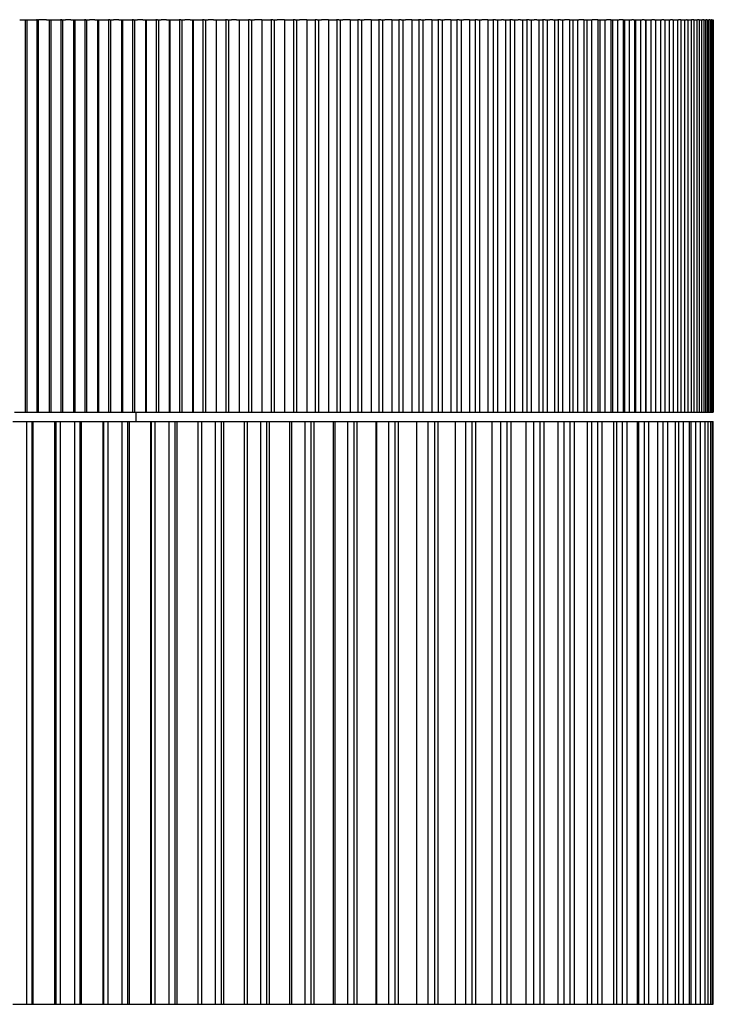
# Model space of a CAD drawing. Header units: millimetres. Extents: x 1096 to 1267, y 307 to 784.
# Tile 6 of 7: x 1234 to 1267, y 692 to 738. Entities that reach past the tile are written whole.
import ezdxf

# ---------------------------------------------------------------- set-up
doc = ezdxf.new("R2010")
doc.units = ezdxf.units.MM
doc.header["$MEASUREMENT"] = 0
doc.layers.add('Linee visibili 2D', color=7, linetype='Continuous')
doc.layers.add('Linee visibili 2D - Tangent', color=7, linetype='Continuous')

msp = doc.modelspace()

# ---------------------------------------------------------------- linework, layer by layer
at = {"layer": 'Linee visibili 2D'}
for points in [[(1234.026, 737.722), (1234.151, 737.722), (1234.276, 737.722)], [(1234.276, 737.722), (1234.315, 737.722), (1234.354, 737.722)], [(1234.276, 737.722), (1234.276, 728.534), (1234.276, 719.346)], [(1234.354, 737.722), (1234.586, 737.722), (1234.819, 737.722)], [(1234.868, 737.722), (1234.844, 737.722), (1234.819, 737.722)], [(1234.868, 737.722), (1234.889, 737.722), (1234.911, 737.722)], [(1234.911, 719.346), (1234.911, 728.534), (1234.911, 737.722)], [(1235.285, 737.722), (1235.098, 737.722), (1234.911, 737.722)], [(1235.285, 737.722), (1235.348, 737.722), (1235.41, 737.722)], [(1235.41, 737.722), (1235.445, 737.722), (1235.48, 737.722)], [(1235.41, 737.722), (1235.41, 728.534), (1235.41, 719.346)], [(1235.48, 737.722), (1235.712, 737.722), (1235.944, 737.722)], [(1235.997, 737.722), (1235.971, 737.722), (1235.944, 737.722)], [(1235.997, 737.722), (1236.021, 737.722), (1236.044, 737.722)], [(1236.044, 719.346), (1236.044, 728.534), (1236.044, 737.722)], [(1236.044, 737.722), (1236.106, 737.722), (1236.168, 737.722)], [(1236.418, 737.722), (1236.293, 737.722), (1236.168, 737.722)], [(1236.418, 737.722), (1236.48, 737.722), (1236.543, 737.722)], [(1236.543, 737.722), (1236.573, 737.722), (1236.604, 737.722)], [(1236.543, 737.722), (1236.543, 728.534), (1236.543, 719.346)], [(1236.604, 737.722), (1236.835, 737.722), (1237.066, 737.722)], [(1237.124, 737.722), (1237.095, 737.722), (1237.066, 737.722)], [(1237.124, 737.722), (1237.149, 737.722), (1237.175, 737.722)], [(1237.175, 719.346), (1237.175, 728.534), (1237.175, 737.722)], [(1237.175, 737.722), (1237.237, 737.722), (1237.299, 737.722)], [(1237.548, 737.722), (1237.423, 737.722), (1237.299, 737.722)], [(1237.548, 737.722), (1237.61, 737.722), (1237.672, 737.722)], [(1237.672, 737.722), (1237.698, 737.722), (1237.725, 737.722)], [(1237.672, 737.722), (1237.672, 728.534), (1237.672, 719.346)], [(1237.725, 737.722), (1237.955, 737.722), (1238.185, 737.722)], [(1238.247, 737.722), (1238.216, 737.722), (1238.185, 737.722)], [(1238.247, 737.722), (1238.275, 737.722), (1238.302, 737.722)], [(1238.302, 719.346), (1238.302, 728.534), (1238.302, 737.722)], [(1238.302, 737.722), (1238.364, 737.722), (1238.425, 737.722)], [(1238.673, 737.722), (1238.549, 737.722), (1238.425, 737.722)], [(1238.673, 737.722), (1238.735, 737.722), (1238.797, 737.722)], [(1238.797, 737.722), (1238.819, 737.722), (1238.841, 737.722)], [(1238.797, 737.722), (1238.797, 728.534), (1238.797, 719.346)], [(1238.841, 737.722), (1239.07, 737.722), (1239.299, 737.722)], [(1239.365, 737.722), (1239.332, 737.722), (1239.299, 737.722)], [(1239.365, 737.722), (1239.394, 737.722), (1239.424, 737.722)], [(1239.424, 719.346), (1239.424, 728.534), (1239.424, 737.722)], [(1239.424, 737.722), (1239.485, 737.722), (1239.546, 737.722)], [(1239.793, 737.722), (1239.67, 737.722), (1239.546, 737.722)], [(1239.793, 737.722), (1239.854, 737.722), (1239.916, 737.722)], [(1239.916, 737.722), (1239.934, 737.722), (1239.952, 737.722)], [(1239.916, 737.722), (1239.916, 728.534), (1239.916, 719.346)], [(1239.952, 737.722), (1240.179, 737.722), (1240.406, 737.722)], [(1240.477, 737.722), (1240.441, 737.722), (1240.406, 737.722)], [(1240.477, 737.722), (1240.508, 737.722), (1240.539, 737.722)], [(1240.539, 719.346), (1240.539, 728.534), (1240.539, 737.722)], [(1240.539, 737.722), (1240.6, 737.722), (1240.661, 737.722)], [(1240.905, 737.722), (1240.783, 737.722), (1240.661, 737.722)], [(1240.905, 737.722), (1240.967, 737.722), (1241.028, 737.722)], [(1241.028, 737.722), (1241.041, 737.722), (1241.055, 737.722)], [(1241.028, 737.722), (1241.028, 728.534), (1241.028, 719.346)], [(1241.055, 737.722), (1241.28, 737.722), (1241.506, 737.722)], [(1241.58, 737.722), (1241.543, 737.722), (1241.506, 737.722)], [(1241.58, 737.722), (1241.613, 737.722), (1241.646, 737.722)], [(1241.646, 719.346), (1241.646, 728.534), (1241.646, 737.722)], [(1241.646, 737.722), (1241.707, 737.722), (1241.767, 737.722)], [(1242.01, 737.722), (1241.888, 737.722), (1241.767, 737.722)], [(1242.01, 737.722), (1242.07, 737.722), (1242.131, 737.722)], [(1242.131, 737.722), (1242.141, 737.722), (1242.15, 737.722)], [(1242.131, 737.722), (1242.131, 728.534), (1242.131, 719.346)], [(1242.15, 737.722), (1242.373, 737.722), (1242.596, 737.722)], [(1242.675, 737.722), (1242.635, 737.722), (1242.596, 737.722)], [(1242.675, 737.722), (1242.709, 737.722), (1242.744, 737.722)], [(1242.744, 719.346), (1242.744, 728.534), (1242.744, 737.722)], [(1242.744, 737.722), (1242.804, 737.722), (1242.864, 737.722)], [(1243.104, 737.722), (1242.984, 737.722), (1242.864, 737.722)], [(1243.104, 737.722), (1243.164, 737.722), (1243.225, 737.722)], [(1243.225, 737.722), (1243.23, 737.722), (1243.235, 737.722)], [(1243.225, 737.722), (1243.225, 728.534), (1243.225, 719.346)], [(1243.235, 737.722), (1243.455, 737.722), (1243.676, 737.722)], [(1243.759, 737.722), (1243.717, 737.722), (1243.676, 737.722)], [(1243.759, 737.722), (1243.795, 737.722), (1243.831, 737.722)], [(1243.831, 719.346), (1243.831, 728.534), (1243.831, 737.722)], [(1243.831, 737.722), (1243.891, 737.722), (1243.95, 737.722)], [(1244.188, 737.722), (1244.069, 737.722), (1243.95, 737.722)], [(1244.188, 737.722), (1244.247, 737.722), (1244.307, 737.722)], [(1244.307, 737.722), (1244.308, 737.722), (1244.308, 737.722)], [(1244.307, 737.722), (1244.307, 728.534), (1244.307, 719.346)], [(1244.308, 737.722), (1244.526, 737.722), (1244.744, 737.722)], [(1244.308, 737.722), (1244.308, 728.534), (1244.308, 719.346)], [(1244.831, 737.722), (1244.787, 737.722), (1244.744, 737.722)], [(1244.831, 737.722), (1244.869, 737.722), (1244.907, 737.722)], [(1244.907, 719.346), (1244.907, 728.534), (1244.907, 737.722)], [(1244.907, 737.722), (1244.965, 737.722), (1245.024, 737.722)], [(1245.377, 737.722), (1245.2, 737.722), (1245.024, 737.722)], [(1245.377, 737.722), (1245.588, 737.722), (1245.799, 737.722)], [(1245.377, 737.722), (1245.377, 728.534), (1245.377, 719.346)], [(1245.889, 737.722), (1245.844, 737.722), (1245.799, 737.722)], [(1245.889, 737.722), (1245.929, 737.722), (1245.969, 737.722)], [(1245.969, 719.346), (1245.969, 728.534), (1245.969, 737.722)], [(1245.969, 737.722), (1246.027, 737.722), (1246.085, 737.722)], [(1246.433, 737.722), (1246.259, 737.722), (1246.085, 737.722)], [(1246.433, 737.722), (1246.636, 737.722), (1246.84, 737.722)], [(1246.433, 737.722), (1246.433, 728.534), (1246.433, 719.346)], [(1246.934, 737.722), (1246.887, 737.722), (1246.84, 737.722)], [(1246.934, 737.722), (1246.975, 737.722), (1247.017, 737.722)], [(1247.017, 719.346), (1247.017, 728.534), (1247.017, 737.722)], [(1247.017, 737.722), (1247.074, 737.722), (1247.131, 737.722)], [(1247.473, 737.722), (1247.302, 737.722), (1247.131, 737.722)], [(1247.473, 737.722), (1247.669, 737.722), (1247.865, 737.722)], [(1247.473, 737.722), (1247.473, 728.534), (1247.473, 719.346)], [(1247.963, 737.722), (1247.914, 737.722), (1247.865, 737.722)], [(1247.963, 737.722), (1248.005, 737.722), (1248.048, 737.722)], [(1248.048, 719.346), (1248.048, 728.534), (1248.048, 737.722)], [(1248.048, 737.722), (1248.104, 737.722), (1248.161, 737.722)], [(1248.498, 737.722), (1248.329, 737.722), (1248.161, 737.722)], [(1248.498, 737.722), (1248.686, 737.722), (1248.874, 737.722)], [(1248.498, 737.722), (1248.498, 728.534), (1248.498, 719.346)], [(1248.974, 737.722), (1248.924, 737.722), (1248.874, 737.722)], [(1248.974, 737.722), (1249.019, 737.722), (1249.063, 737.722)], [(1249.063, 719.346), (1249.063, 728.534), (1249.063, 737.722)], [(1249.063, 737.722), (1249.118, 737.722), (1249.173, 737.722)], [(1249.504, 737.722), (1249.339, 737.722), (1249.173, 737.722)], [(1249.504, 737.722), (1249.684, 737.722), (1249.864, 737.722)], [(1249.504, 737.722), (1249.504, 728.534), (1249.504, 719.346)], [(1249.968, 737.722), (1249.916, 737.722), (1249.864, 737.722)], [(1249.968, 737.722), (1250.014, 737.722), (1250.059, 737.722)], [(1250.059, 719.346), (1250.059, 728.534), (1250.059, 737.722)], [(1250.059, 737.722), (1250.113, 737.722), (1250.168, 737.722)], [(1250.492, 737.722), (1250.33, 737.722), (1250.168, 737.722)], [(1250.492, 737.722), (1250.664, 737.722), (1250.835, 737.722)], [(1250.492, 737.722), (1250.492, 728.534), (1250.492, 719.346)], [(1250.942, 737.722), (1250.888, 737.722), (1250.835, 737.722)], [(1250.942, 737.722), (1250.989, 737.722), (1251.036, 737.722)], [(1251.036, 719.346), (1251.036, 728.534), (1251.036, 737.722)], [(1251.036, 737.722), (1251.089, 737.722), (1251.142, 737.722)], [(1251.46, 737.722), (1251.301, 737.722), (1251.142, 737.722)], [(1251.46, 737.722), (1251.623, 737.722), (1251.785, 737.722)], [(1251.46, 737.722), (1251.46, 728.534), (1251.46, 719.346)], [(1251.895, 737.722), (1251.84, 737.722), (1251.785, 737.722)], [(1251.895, 737.722), (1251.944, 737.722), (1251.992, 737.722)], [(1251.992, 719.346), (1251.992, 728.534), (1251.992, 737.722)], [(1251.992, 737.722), (1252.044, 737.722), (1252.096, 737.722)], [(1252.407, 737.722), (1252.251, 737.722), (1252.096, 737.722)], [(1252.407, 737.722), (1252.561, 737.722), (1252.714, 737.722)], [(1252.407, 737.722), (1252.407, 728.534), (1252.407, 719.346)], [(1252.827, 737.722), (1252.771, 737.722), (1252.714, 737.722)], [(1252.827, 737.722), (1252.877, 737.722), (1252.927, 737.722)], [(1252.927, 719.346), (1252.927, 728.534), (1252.927, 737.722)], [(1252.927, 737.722), (1252.977, 737.722), (1253.028, 737.722)], [(1253.331, 737.722), (1253.179, 737.722), (1253.028, 737.722)], [(1253.331, 737.722), (1253.476, 737.722), (1253.62, 737.722)], [(1253.331, 737.722), (1253.331, 728.534), (1253.331, 719.346)], [(1253.736, 737.722), (1253.678, 737.722), (1253.62, 737.722)], [(1253.736, 737.722), (1253.787, 737.722), (1253.838, 737.722)], [(1253.838, 719.346), (1253.838, 728.534), (1253.838, 737.722)], [(1253.838, 737.722), (1253.887, 737.722), (1253.936, 737.722)], [(1254.232, 737.722), (1254.084, 737.722), (1253.936, 737.722)], [(1254.232, 737.722), (1254.367, 737.722), (1254.502, 737.722)], [(1254.232, 737.722), (1254.232, 728.534), (1254.232, 719.346)], [(1254.62, 737.722), (1254.561, 737.722), (1254.502, 737.722)], [(1254.62, 737.722), (1254.673, 737.722), (1254.725, 737.722)], [(1254.725, 719.346), (1254.725, 728.534), (1254.725, 737.722)], [(1254.725, 737.722), (1254.773, 737.722), (1254.821, 737.722)], [(1255.108, 737.722), (1254.964, 737.722), (1254.821, 737.722)], [(1255.108, 737.722), (1255.234, 737.722), (1255.36, 737.722)], [(1255.108, 737.722), (1255.108, 728.534), (1255.108, 719.346)], [(1255.48, 737.722), (1255.42, 737.722), (1255.36, 737.722)], [(1255.48, 737.722), (1255.533, 737.722), (1255.587, 737.722)], [(1255.587, 719.346), (1255.587, 728.534), (1255.587, 737.722)], [(1255.587, 737.722), (1255.633, 737.722), (1255.68, 737.722)], [(1255.958, 737.722), (1255.819, 737.722), (1255.68, 737.722)], [(1255.958, 737.722), (1256.075, 737.722), (1256.191, 737.722)], [(1255.958, 737.722), (1255.958, 728.534), (1255.958, 719.346)], [(1256.314, 737.722), (1256.252, 737.722), (1256.191, 737.722)], [(1256.314, 737.722), (1256.368, 737.722), (1256.422, 737.722)], [(1256.422, 719.346), (1256.422, 728.534), (1256.422, 737.722)], [(1256.422, 737.722), (1256.511, 737.722), (1256.599, 737.722)], [(1256.692, 737.722), (1256.646, 737.722), (1256.599, 737.722)], [(1256.692, 737.722), (1256.737, 737.722), (1256.782, 737.722)], [(1256.782, 737.722), (1256.889, 737.722), (1256.995, 737.722)], [(1256.782, 737.722), (1256.782, 728.534), (1256.782, 719.346)], [(1257.12, 737.722), (1257.058, 737.722), (1256.995, 737.722)], [(1257.12, 737.722), (1257.175, 737.722), (1257.231, 737.722)], [(1257.231, 719.346), (1257.231, 728.534), (1257.231, 737.722)], [(1257.231, 737.722), (1257.306, 737.722), (1257.382, 737.722)], [(1257.491, 737.722), (1257.436, 737.722), (1257.382, 737.722)], [(1257.491, 737.722), (1257.535, 737.722), (1257.578, 737.722)], [(1257.578, 737.722), (1257.675, 737.722), (1257.771, 737.722)], [(1257.578, 737.722), (1257.578, 728.534), (1257.578, 719.346)], [(1257.898, 737.722), (1257.835, 737.722), (1257.771, 737.722)], [(1257.898, 737.722), (1257.954, 737.722), (1258.011, 737.722)], [(1258.011, 719.346), (1258.011, 728.534), (1258.011, 737.722)], [(1258.011, 737.722), (1258.073, 737.722), (1258.136, 737.722)], [(1258.262, 737.722), (1258.199, 737.722), (1258.136, 737.722)], [(1258.262, 737.722), (1258.303, 737.722), (1258.345, 737.722)], [(1258.345, 737.722), (1258.432, 737.722), (1258.519, 737.722)], [(1258.345, 737.722), (1258.345, 728.534), (1258.345, 719.346)], [(1258.647, 737.722), (1258.583, 737.722), (1258.519, 737.722)], [(1258.647, 737.722), (1258.704, 737.722), (1258.761, 737.722)], [(1258.761, 719.346), (1258.761, 728.534), (1258.761, 737.722)], [(1258.761, 737.722), (1258.811, 737.722), (1258.861, 737.722)], [(1259.003, 737.722), (1258.932, 737.722), (1258.861, 737.722)], [(1259.003, 737.722), (1259.043, 737.722), (1259.083, 737.722)], [(1259.083, 737.722), (1259.159, 737.722), (1259.236, 737.722)], [(1259.083, 737.722), (1259.083, 728.534), (1259.083, 719.346)], [(1259.367, 737.722), (1259.301, 737.722), (1259.236, 737.722)], [(1259.367, 737.722), (1259.424, 737.722), (1259.482, 737.722)], [(1259.482, 719.346), (1259.482, 728.534), (1259.482, 737.722)], [(1259.482, 737.722), (1259.519, 737.722), (1259.556, 737.722)], [(1259.79, 737.722), (1259.673, 737.722), (1259.556, 737.722)], [(1259.79, 737.722), (1259.864, 737.722), (1259.938, 737.722)], [(1259.79, 737.722), (1259.79, 728.534), (1259.79, 719.346)], [(1259.938, 737.722), (1260.055, 737.722), (1260.172, 737.722)], [(1260.172, 719.346), (1260.172, 728.534), (1260.172, 737.722)], [(1260.172, 737.722), (1260.195, 737.722), (1260.219, 737.722)], [(1260.466, 737.722), (1260.342, 737.722), (1260.219, 737.722)], [(1260.466, 737.722), (1260.529, 737.722), (1260.593, 737.722)], [(1260.466, 737.722), (1260.466, 728.534), (1260.466, 719.346)], [(1260.593, 737.722), (1260.711, 737.722), (1260.829, 737.722)], [(1260.829, 719.346), (1260.829, 728.534), (1260.829, 737.722)], [(1260.829, 737.722), (1260.84, 737.722), (1260.851, 737.722)], [(1261.109, 737.722), (1260.98, 737.722), (1260.851, 737.722)], [(1261.109, 737.722), (1261.163, 737.722), (1261.216, 737.722)], [(1261.109, 737.722), (1261.109, 728.534), (1261.109, 719.346)], [(1261.216, 737.722), (1261.335, 737.722), (1261.455, 737.722)], [(1261.455, 719.346), (1261.455, 728.534), (1261.455, 737.722)], [(1261.455, 737.722), (1261.488, 737.722), (1261.521, 737.722)], [(1261.72, 737.722), (1261.62, 737.722), (1261.521, 737.722)], [(1261.72, 737.722), (1261.763, 737.722), (1261.806, 737.722)], [(1261.72, 737.722), (1261.72, 728.534), (1261.72, 719.346)], [(1261.806, 737.722), (1261.926, 737.722), (1262.046, 737.722)], [(1262.046, 719.346), (1262.046, 728.534), (1262.046, 737.722)], [(1262.046, 737.722), (1262.078, 737.722), (1262.109, 737.722)], [(1262.296, 737.722), (1262.203, 737.722), (1262.109, 737.722)], [(1262.296, 737.722), (1262.329, 737.722), (1262.362, 737.722)], [(1262.296, 737.722), (1262.296, 728.534), (1262.296, 719.346)], [(1262.362, 737.722), (1262.483, 737.722), (1262.604, 737.722)], [(1262.604, 719.346), (1262.604, 728.534), (1262.604, 737.722)], [(1262.604, 737.722), (1262.656, 737.722), (1262.708, 737.722)], [(1262.78, 737.722), (1262.744, 737.722), (1262.708, 737.722)], [(1262.78, 737.722), (1262.809, 737.722), (1262.839, 737.722)], [(1262.839, 737.722), (1262.861, 737.722), (1262.884, 737.722)], [(1262.839, 737.722), (1262.839, 728.534), (1262.839, 719.346)], [(1262.884, 737.722), (1263.005, 737.722), (1263.127, 737.722)], [(1263.127, 719.346), (1263.127, 728.534), (1263.127, 737.722)], [(1263.127, 737.722), (1263.16, 737.722), (1263.193, 737.722)], [(1263.291, 737.722), (1263.242, 737.722), (1263.193, 737.722)], [(1263.291, 737.722), (1263.319, 737.722), (1263.346, 737.722)], [(1263.346, 737.722), (1263.358, 737.722), (1263.37, 737.722)], [(1263.346, 737.722), (1263.346, 728.534), (1263.346, 719.346)], [(1263.37, 737.722), (1263.492, 737.722), (1263.614, 737.722)], [(1263.614, 719.346), (1263.614, 728.534), (1263.614, 737.722)], [(1263.614, 737.722), (1263.629, 737.722), (1263.643, 737.722)], [(1263.767, 737.722), (1263.705, 737.722), (1263.643, 737.722)], [(1263.767, 737.722), (1263.792, 737.722), (1263.817, 737.722)], [(1263.817, 737.722), (1263.819, 737.722), (1263.82, 737.722)], [(1263.817, 737.722), (1263.817, 728.534), (1263.817, 719.346)], [(1263.82, 737.722), (1263.943, 737.722), (1264.065, 737.722)], [(1264.065, 719.346), (1264.065, 728.534), (1264.065, 737.722)], [(1264.065, 737.722), (1264.089, 737.722), (1264.112, 737.722)], [(1264.206, 737.722), (1264.159, 737.722), (1264.112, 737.722)], [(1264.206, 737.722), (1264.229, 737.722), (1264.253, 737.722)], [(1264.253, 737.722), (1264.366, 737.722), (1264.48, 737.722)], [(1264.253, 737.722), (1264.253, 728.534), (1264.253, 719.346)], [(1264.48, 719.346), (1264.48, 728.534), (1264.48, 737.722)], [(1264.48, 737.722), (1264.502, 737.722), (1264.523, 737.722)], [(1264.609, 737.722), (1264.566, 737.722), (1264.523, 737.722)], [(1264.609, 737.722), (1264.63, 737.722), (1264.651, 737.722)], [(1264.651, 737.722), (1264.754, 737.722), (1264.858, 737.722)], [(1264.651, 737.722), (1264.651, 728.534), (1264.651, 719.346)], [(1264.858, 719.346), (1264.858, 728.534), (1264.858, 737.722)], [(1264.858, 737.722), (1264.877, 737.722), (1264.897, 737.722)], [(1265.012, 737.722), (1264.954, 737.722), (1264.897, 737.722)], [(1265.012, 737.722), (1265.105, 737.722), (1265.198, 737.722)], [(1265.012, 737.722), (1265.012, 728.534), (1265.012, 719.346)], [(1265.198, 719.346), (1265.198, 728.534), (1265.198, 737.722)], [(1265.198, 737.722), (1265.23, 737.722), (1265.263, 737.722)], [(1265.301, 737.722), (1265.282, 737.722), (1265.263, 737.722)], [(1265.301, 737.722), (1265.318, 737.722), (1265.335, 737.722)], [(1265.335, 737.722), (1265.417, 737.722), (1265.5, 737.722)], [(1265.335, 737.722), (1265.335, 728.534), (1265.335, 719.346)], [(1265.5, 719.346), (1265.5, 728.534), (1265.5, 737.722)], [(1265.5, 737.722), (1265.501, 737.722), (1265.502, 737.722)], [(1265.621, 737.722), (1265.561, 737.722), (1265.502, 737.722)], [(1265.621, 737.722), (1265.692, 737.722), (1265.763, 737.722)], [(1265.621, 737.722), (1265.621, 728.534), (1265.621, 719.346)], [(1265.763, 719.346), (1265.763, 728.534), (1265.763, 737.722)], [(1265.763, 737.722), (1265.776, 737.722), (1265.79, 737.722)], [(1265.867, 737.722), (1265.828, 737.722), (1265.79, 737.722)], [(1265.867, 737.722), (1265.928, 737.722), (1265.988, 737.722)], [(1265.867, 737.722), (1265.867, 728.534), (1265.867, 719.346)], [(1265.988, 719.346), (1265.988, 728.534), (1265.988, 737.722)], [(1265.988, 737.722), (1266.004, 737.722), (1266.019, 737.722)], [(1266.075, 737.722), (1266.047, 737.722), (1266.019, 737.722)], [(1266.075, 737.722), (1266.125, 737.722), (1266.174, 737.722)], [(1266.075, 737.722), (1266.075, 728.534), (1266.075, 719.346)], [(1266.174, 719.346), (1266.174, 728.534), (1266.174, 737.722)], [(1266.174, 737.722), (1266.183, 737.722), (1266.192, 737.722)], [(1266.227, 737.722), (1266.21, 737.722), (1266.192, 737.722)], [(1266.227, 737.722), (1266.235, 737.722), (1266.244, 737.722)], [(1266.244, 737.722), (1266.283, 737.722), (1266.321, 737.722)], [(1266.244, 737.722), (1266.244, 728.534), (1266.244, 719.346)], [(1266.321, 719.346), (1266.321, 728.534), (1266.321, 737.722)], [(1266.321, 737.722), (1266.328, 737.722), (1266.335, 737.722)], [(1266.361, 737.722), (1266.348, 737.722), (1266.335, 737.722)], [(1266.361, 737.722), (1266.367, 737.722), (1266.373, 737.722)], [(1266.373, 737.722), (1266.401, 737.722), (1266.429, 737.722)], [(1266.373, 737.722), (1266.373, 728.534), (1266.373, 719.346)], [(1266.429, 719.346), (1266.429, 728.534), (1266.429, 737.722)], [(1266.429, 737.722), (1266.433, 737.722), (1266.438, 737.722)], [(1266.455, 737.722), (1266.447, 737.722), (1266.438, 737.722)], [(1266.455, 737.722), (1266.46, 737.722), (1266.464, 737.722)], [(1266.464, 737.722), (1266.48, 737.722), (1266.497, 737.722)], [(1266.464, 737.722), (1266.464, 728.534), (1266.464, 719.346)], [(1266.497, 719.346), (1266.497, 728.534), (1266.497, 737.722)], [(1266.497, 737.722), (1266.499, 737.722), (1266.502, 737.722)], [(1266.51, 737.722), (1266.506, 737.722), (1266.502, 737.722)], [(1266.51, 737.722), (1266.512, 737.722), (1266.514, 737.722)], [(1266.514, 737.722), (1266.52, 737.722), (1266.525, 737.722)], [(1266.514, 737.722), (1266.514, 728.534), (1266.514, 719.346)], [(1266.525, 719.346), (1266.525, 728.534), (1266.525, 737.722)], [(1233.776, 719.346), (1234.026, 719.346), (1234.276, 719.346)], [(1234.276, 719.346), (1234.315, 719.346), (1234.354, 719.346)], [(1234.354, 719.346), (1234.589, 719.346), (1234.825, 719.346)], [(1234.825, 719.346), (1234.868, 719.346), (1234.911, 719.346)], [(1234.911, 719.346), (1235.161, 719.346), (1235.41, 719.346)], [(1235.41, 719.346), (1235.445, 719.346), (1235.48, 719.346)], [(1235.48, 719.346), (1235.715, 719.346), (1235.951, 719.346)], [(1235.951, 719.346), (1235.997, 719.346), (1236.044, 719.346)], [(1236.044, 719.346), (1236.293, 719.346), (1236.543, 719.346)], [(1236.543, 719.346), (1236.573, 719.346), (1236.604, 719.346)], [(1236.604, 719.346), (1236.839, 719.346), (1237.074, 719.346)], [(1237.074, 719.346), (1237.124, 719.346), (1237.175, 719.346)], [(1237.175, 719.346), (1237.423, 719.346), (1237.672, 719.346)], [(1237.672, 719.346), (1237.698, 719.346), (1237.725, 719.346)], [(1237.725, 719.346), (1237.959, 719.346), (1238.193, 719.346)], [(1238.193, 719.346), (1238.247, 719.346), (1238.302, 719.346)], [(1238.302, 719.346), (1238.549, 719.346), (1238.797, 719.346)], [(1238.797, 719.346), (1238.819, 719.346), (1238.841, 719.346)], [(1238.841, 719.346), (1239.074, 719.346), (1239.307, 719.346)], [(1239.307, 719.346), (1239.365, 719.346), (1239.424, 719.346)], [(1239.424, 719.346), (1239.67, 719.346), (1239.916, 719.346)], [(1239.478, 718.897), (1239.478, 719.122), (1239.478, 719.346)], [(1239.916, 719.346), (1239.934, 719.346), (1239.952, 719.346)], [(1239.952, 719.346), (1240.183, 719.346), (1240.415, 719.346)], [(1240.415, 719.346), (1240.477, 719.346), (1240.539, 719.346)], [(1240.539, 719.346), (1240.783, 719.346), (1241.028, 719.346)], [(1241.028, 719.346), (1241.041, 719.346), (1241.055, 719.346)], [(1241.055, 719.346), (1241.285, 719.346), (1241.515, 719.346)], [(1241.515, 719.346), (1241.58, 719.346), (1241.646, 719.346)], [(1241.646, 719.346), (1241.889, 719.346), (1242.131, 719.346)], [(1242.131, 719.346), (1242.141, 719.346), (1242.15, 719.346)], [(1242.15, 719.346), (1242.378, 719.346), (1242.605, 719.346)], [(1242.605, 719.346), (1242.675, 719.346), (1242.744, 719.346)], [(1242.744, 719.346), (1242.984, 719.346), (1243.225, 719.346)], [(1243.225, 719.346), (1243.23, 719.346), (1243.235, 719.346)], [(1243.235, 719.346), (1243.46, 719.346), (1243.686, 719.346)], [(1243.686, 719.346), (1243.759, 719.346), (1243.831, 719.346)], [(1243.831, 719.346), (1244.069, 719.346), (1244.307, 719.346)], [(1244.307, 719.346), (1244.308, 719.346), (1244.308, 719.346)], [(1244.308, 719.346), (1244.531, 719.346), (1244.754, 719.346)], [(1244.754, 719.346), (1244.831, 719.346), (1244.907, 719.346)], [(1244.907, 719.346), (1245.142, 719.346), (1245.377, 719.346)], [(1245.377, 719.346), (1245.593, 719.346), (1245.81, 719.346)], [(1245.81, 719.346), (1245.889, 719.346), (1245.969, 719.346)], [(1245.969, 719.346), (1246.201, 719.346), (1246.433, 719.346)], [(1246.433, 719.346), (1246.642, 719.346), (1246.851, 719.346)], [(1246.851, 719.346), (1246.934, 719.346), (1247.017, 719.346)], [(1247.017, 719.346), (1247.245, 719.346), (1247.473, 719.346)], [(1247.473, 719.346), (1247.675, 719.346), (1247.877, 719.346)], [(1247.877, 719.346), (1247.963, 719.346), (1248.048, 719.346)], [(1248.048, 719.346), (1248.273, 719.346), (1248.498, 719.346)], [(1248.498, 719.346), (1248.692, 719.346), (1248.885, 719.346)], [(1248.885, 719.346), (1248.974, 719.346), (1249.063, 719.346)], [(1249.063, 719.346), (1249.284, 719.346), (1249.504, 719.346)], [(1249.504, 719.346), (1249.69, 719.346), (1249.876, 719.346)], [(1249.876, 719.346), (1249.968, 719.346), (1250.059, 719.346)], [(1250.059, 719.346), (1250.276, 719.346), (1250.492, 719.346)], [(1250.492, 719.346), (1250.67, 719.346), (1250.847, 719.346)], [(1250.847, 719.346), (1250.942, 719.346), (1251.036, 719.346)], [(1251.036, 719.346), (1251.248, 719.346), (1251.46, 719.346)], [(1251.46, 719.346), (1251.629, 719.346), (1251.798, 719.346)], [(1251.798, 719.346), (1251.895, 719.346), (1251.992, 719.346)], [(1251.992, 719.346), (1252.2, 719.346), (1252.407, 719.346)], [(1252.407, 719.346), (1252.567, 719.346), (1252.727, 719.346)], [(1252.727, 719.346), (1252.827, 719.346), (1252.927, 719.346)], [(1252.927, 719.346), (1253.129, 719.346), (1253.331, 719.346)], [(1253.331, 719.346), (1253.482, 719.346), (1253.634, 719.346)], [(1253.634, 719.346), (1253.736, 719.346), (1253.838, 719.346)], [(1253.838, 719.346), (1254.035, 719.346), (1254.232, 719.346)], [(1254.232, 719.346), (1254.374, 719.346), (1254.516, 719.346)], [(1254.516, 719.346), (1254.62, 719.346), (1254.725, 719.346)], [(1254.725, 719.346), (1254.916, 719.346), (1255.108, 719.346)], [(1255.108, 719.346), (1255.241, 719.346), (1255.373, 719.346)], [(1255.373, 719.346), (1255.48, 719.346), (1255.587, 719.346)], [(1255.587, 719.346), (1255.772, 719.346), (1255.958, 719.346)], [(1255.958, 719.346), (1256.082, 719.346), (1256.205, 719.346)], [(1256.205, 719.346), (1256.314, 719.346), (1256.422, 719.346)], [(1256.422, 719.346), (1256.602, 719.346), (1256.782, 719.346)], [(1256.782, 719.346), (1256.896, 719.346), (1257.009, 719.346)], [(1257.009, 719.346), (1257.12, 719.346), (1257.231, 719.346)], [(1257.231, 719.346), (1257.404, 719.346), (1257.578, 719.346)], [(1257.578, 719.346), (1257.682, 719.346), (1257.786, 719.346)], [(1257.786, 719.346), (1257.898, 719.346), (1258.011, 719.346)], [(1258.011, 719.346), (1258.178, 719.346), (1258.345, 719.346)], [(1258.345, 719.346), (1258.439, 719.346), (1258.533, 719.346)], [(1258.533, 719.346), (1258.647, 719.346), (1258.761, 719.346)], [(1258.761, 719.346), (1258.922, 719.346), (1259.083, 719.346)], [(1259.083, 719.346), (1259.167, 719.346), (1259.251, 719.346)], [(1259.251, 719.346), (1259.367, 719.346), (1259.482, 719.346)], [(1259.482, 719.346), (1259.636, 719.346), (1259.79, 719.346)], [(1259.79, 719.346), (1259.864, 719.346), (1259.938, 719.346)], [(1259.938, 719.346), (1260.055, 719.346), (1260.172, 719.346)], [(1260.172, 719.346), (1260.319, 719.346), (1260.466, 719.346)], [(1260.466, 719.346), (1260.529, 719.346), (1260.593, 719.346)], [(1260.593, 719.346), (1260.711, 719.346), (1260.829, 719.346)], [(1260.829, 719.346), (1260.969, 719.346), (1261.109, 719.346)], [(1261.109, 719.346), (1261.163, 719.346), (1261.216, 719.346)], [(1261.216, 719.346), (1261.335, 719.346), (1261.455, 719.346)], [(1261.455, 719.346), (1261.587, 719.346), (1261.72, 719.346)], [(1261.72, 719.346), (1261.763, 719.346), (1261.806, 719.346)], [(1261.806, 719.346), (1261.926, 719.346), (1262.046, 719.346)], [(1262.046, 719.346), (1262.109, 719.346), (1262.172, 719.346)], [(1262.172, 719.346), (1262.234, 719.346), (1262.296, 719.346)], [(1262.296, 719.346), (1262.329, 719.346), (1262.362, 719.346)], [(1262.362, 719.346), (1262.483, 719.346), (1262.604, 719.346)], [(1262.604, 719.346), (1262.721, 719.346), (1262.839, 719.346)], [(1262.839, 719.346), (1262.861, 719.346), (1262.884, 719.346)], [(1262.884, 719.346), (1263.005, 719.346), (1263.127, 719.346)], [(1263.127, 719.346), (1263.236, 719.346), (1263.346, 719.346)], [(1263.346, 719.346), (1263.358, 719.346), (1263.37, 719.346)], [(1263.37, 719.346), (1263.492, 719.346), (1263.614, 719.346)], [(1263.614, 719.346), (1263.716, 719.346), (1263.817, 719.346)], [(1263.817, 719.346), (1263.819, 719.346), (1263.82, 719.346)], [(1263.82, 719.346), (1263.943, 719.346), (1264.065, 719.346)], [(1264.065, 719.346), (1264.159, 719.346), (1264.253, 719.346)], [(1264.253, 719.346), (1264.366, 719.346), (1264.48, 719.346)], [(1264.48, 719.346), (1264.565, 719.346), (1264.651, 719.346)], [(1264.651, 719.346), (1264.754, 719.346), (1264.858, 719.346)], [(1264.858, 719.346), (1264.935, 719.346), (1265.012, 719.346)], [(1265.012, 719.346), (1265.105, 719.346), (1265.198, 719.346)], [(1265.198, 719.346), (1265.266, 719.346), (1265.335, 719.346)], [(1265.335, 719.346), (1265.417, 719.346), (1265.5, 719.346)], [(1265.5, 719.346), (1265.56, 719.346), (1265.621, 719.346)], [(1265.621, 719.346), (1265.692, 719.346), (1265.763, 719.346)], [(1265.763, 719.346), (1265.815, 719.346), (1265.867, 719.346)], [(1265.867, 719.346), (1265.928, 719.346), (1265.988, 719.346)], [(1265.988, 719.346), (1266.032, 719.346), (1266.075, 719.346)], [(1266.075, 719.346), (1266.125, 719.346), (1266.174, 719.346)], [(1266.174, 719.346), (1266.209, 719.346), (1266.244, 719.346)], [(1266.244, 719.346), (1266.283, 719.346), (1266.321, 719.346)], [(1266.321, 719.346), (1266.347, 719.346), (1266.373, 719.346)], [(1266.373, 719.346), (1266.401, 719.346), (1266.429, 719.346)], [(1266.429, 719.346), (1266.446, 719.346), (1266.464, 719.346)], [(1266.464, 719.346), (1266.48, 719.346), (1266.497, 719.346)], [(1266.497, 719.346), (1266.506, 719.346), (1266.514, 719.346)], [(1266.514, 719.346), (1266.52, 719.346), (1266.525, 719.346)], [(1233.7, 718.897), (1234.026, 718.897), (1234.352, 718.897)], [(1234.352, 718.897), (1234.473, 718.897), (1234.594, 718.897)], [(1234.594, 718.897), (1234.627, 718.897), (1234.661, 718.897)], [(1234.661, 691.608), (1234.661, 705.252), (1234.661, 718.897)], [(1234.661, 718.897), (1235.16, 718.897), (1235.66, 718.897)], [(1235.66, 718.897), (1235.686, 718.897), (1235.712, 718.897)], [(1235.66, 718.897), (1235.66, 705.252), (1235.66, 691.608)], [(1235.712, 718.897), (1235.826, 718.897), (1235.94, 718.897)], [(1235.94, 718.897), (1236.265, 718.897), (1236.591, 718.897)], [(1236.591, 718.897), (1236.717, 718.897), (1236.844, 718.897)], [(1236.844, 718.897), (1236.885, 718.897), (1236.926, 718.897)], [(1236.926, 691.608), (1236.926, 705.252), (1236.926, 718.897)], [(1236.926, 718.897), (1237.423, 718.897), (1237.92, 718.897)], [(1237.92, 718.897), (1237.938, 718.897), (1237.956, 718.897)], [(1237.92, 718.897), (1237.92, 705.252), (1237.92, 691.608)], [(1237.957, 718.897), (1238.064, 718.897), (1238.171, 718.897)], [(1238.171, 718.897), (1238.494, 718.897), (1238.816, 718.897)], [(1238.816, 718.897), (1238.948, 718.897), (1239.08, 718.897)], [(1239.08, 718.897), (1239.129, 718.897), (1239.177, 718.897)], [(1239.177, 691.608), (1239.177, 705.252), (1239.177, 718.897)], [(1239.177, 718.897), (1239.669, 718.897), (1240.162, 718.897)], [(1240.162, 718.897), (1240.172, 718.897), (1240.182, 718.897)], [(1240.162, 718.897), (1240.162, 705.252), (1240.162, 691.608)], [(1240.182, 718.897), (1240.281, 718.897), (1240.381, 718.897)], [(1240.381, 718.897), (1240.7, 718.897), (1241.019, 718.897)], [(1241.019, 718.897), (1241.155, 718.897), (1241.292, 718.897)], [(1241.292, 718.897), (1241.347, 718.897), (1241.403, 718.897)], [(1241.403, 691.608), (1241.403, 705.252), (1241.403, 718.897)], [(1241.403, 718.897), (1241.888, 718.897), (1242.373, 718.897)], [(1242.373, 718.897), (1242.375, 718.897), (1242.377, 718.897)], [(1242.373, 718.897), (1242.373, 705.252), (1242.373, 691.608)], [(1242.377, 718.897), (1242.469, 718.897), (1242.561, 718.897)], [(1242.377, 718.897), (1242.377, 705.252), (1242.377, 691.608)], [(1242.561, 718.897), (1242.874, 718.897), (1243.187, 718.897)], [(1243.187, 718.897), (1243.328, 718.897), (1243.468, 718.897)], [(1243.468, 718.897), (1243.53, 718.897), (1243.593, 718.897)], [(1243.593, 691.608), (1243.593, 705.252), (1243.593, 718.897)], [(1243.593, 718.897), (1244.068, 718.897), (1244.544, 718.897)], [(1244.544, 718.897), (1244.621, 718.897), (1244.698, 718.897)], [(1244.544, 718.897), (1244.544, 705.252), (1244.544, 691.608)], [(1244.698, 718.897), (1245.005, 718.897), (1245.311, 718.897)], [(1245.311, 718.897), (1245.455, 718.897), (1245.598, 718.897)], [(1245.598, 718.897), (1245.667, 718.897), (1245.736, 718.897)], [(1245.736, 691.608), (1245.736, 705.252), (1245.736, 718.897)], [(1245.736, 718.897), (1246.2, 718.897), (1246.663, 718.897)], [(1246.663, 718.897), (1246.724, 718.897), (1246.784, 718.897)], [(1246.663, 718.897), (1246.663, 705.252), (1246.663, 691.608)], [(1246.784, 718.897), (1247.082, 718.897), (1247.38, 718.897)], [(1247.38, 718.897), (1247.526, 718.897), (1247.672, 718.897)], [(1247.672, 718.897), (1247.747, 718.897), (1247.822, 718.897)], [(1247.822, 691.608), (1247.822, 705.252), (1247.822, 718.897)], [(1247.822, 718.897), (1248.272, 718.897), (1248.721, 718.897)], [(1248.721, 718.897), (1248.764, 718.897), (1248.808, 718.897)], [(1248.721, 718.897), (1248.721, 705.252), (1248.721, 691.608)], [(1248.808, 718.897), (1249.096, 718.897), (1249.383, 718.897)], [(1249.383, 718.897), (1249.532, 718.897), (1249.68, 718.897)], [(1249.68, 718.897), (1249.761, 718.897), (1249.841, 718.897)], [(1249.841, 691.608), (1249.841, 705.252), (1249.841, 718.897)], [(1249.841, 718.897), (1250.274, 718.897), (1250.707, 718.897)], [(1250.707, 718.897), (1250.733, 718.897), (1250.759, 718.897)], [(1250.707, 718.897), (1250.707, 705.252), (1250.707, 691.608)], [(1250.759, 718.897), (1251.036, 718.897), (1251.312, 718.897)], [(1251.312, 718.897), (1251.462, 718.897), (1251.611, 718.897)], [(1251.611, 718.897), (1251.697, 718.897), (1251.783, 718.897)], [(1251.783, 691.608), (1251.783, 705.252), (1251.783, 718.897)], [(1251.783, 718.897), (1252.198, 718.897), (1252.612, 718.897)], [(1252.612, 718.897), (1252.621, 718.897), (1252.63, 718.897)], [(1252.612, 718.897), (1252.612, 705.252), (1252.612, 691.608)], [(1252.63, 718.897), (1252.893, 718.897), (1253.157, 718.897)], [(1253.157, 718.897), (1253.307, 718.897), (1253.456, 718.897)], [(1253.456, 718.897), (1253.548, 718.897), (1253.639, 718.897)], [(1253.639, 691.608), (1253.639, 705.252), (1253.639, 718.897)], [(1253.639, 718.897), (1254.033, 718.897), (1254.427, 718.897)], [(1254.427, 718.897), (1254.668, 718.897), (1254.908, 718.897)], [(1254.427, 718.897), (1254.427, 705.252), (1254.427, 691.608)], [(1254.908, 718.897), (1255.058, 718.897), (1255.207, 718.897)], [(1255.207, 718.897), (1255.303, 718.897), (1255.399, 718.897)], [(1255.399, 691.608), (1255.399, 705.252), (1255.399, 718.897)], [(1255.399, 718.897), (1255.771, 718.897), (1256.142, 718.897)], [(1256.142, 718.897), (1256.35, 718.897), (1256.558, 718.897)], [(1256.142, 718.897), (1256.142, 705.252), (1256.142, 691.608)], [(1256.558, 718.897), (1256.707, 718.897), (1256.855, 718.897)], [(1256.855, 718.897), (1256.955, 718.897), (1257.055, 718.897)], [(1257.055, 691.608), (1257.055, 705.252), (1257.055, 718.897)], [(1257.055, 718.897), (1257.402, 718.897), (1257.749, 718.897)], [(1257.749, 718.897), (1257.924, 718.897), (1258.098, 718.897)], [(1257.749, 718.897), (1257.749, 705.252), (1257.749, 691.608)], [(1258.098, 718.897), (1258.245, 718.897), (1258.391, 718.897)], [(1258.391, 718.897), (1258.495, 718.897), (1258.598, 718.897)], [(1258.598, 691.608), (1258.598, 705.252), (1258.598, 718.897)], [(1258.598, 718.897), (1258.92, 718.897), (1259.241, 718.897)], [(1259.241, 718.897), (1259.381, 718.897), (1259.521, 718.897)], [(1259.241, 718.897), (1259.241, 705.252), (1259.241, 691.608)], [(1259.521, 718.897), (1259.665, 718.897), (1259.809, 718.897)], [(1259.809, 718.897), (1259.916, 718.897), (1260.022, 718.897)], [(1260.022, 691.608), (1260.022, 705.252), (1260.022, 718.897)], [(1260.022, 718.897), (1260.316, 718.897), (1260.61, 718.897)], [(1260.61, 718.897), (1260.715, 718.897), (1260.819, 718.897)], [(1260.61, 718.897), (1260.61, 705.252), (1260.61, 691.608)], [(1260.819, 718.897), (1260.96, 718.897), (1261.101, 718.897)], [(1261.101, 718.897), (1261.21, 718.897), (1261.32, 718.897)], [(1261.32, 691.608), (1261.32, 705.252), (1261.32, 718.897)], [(1261.32, 718.897), (1261.585, 718.897), (1261.85, 718.897)], [(1261.85, 718.897), (1261.918, 718.897), (1261.987, 718.897)], [(1261.85, 718.897), (1261.85, 705.252), (1261.85, 691.608)], [(1261.987, 718.897), (1262.124, 718.897), (1262.261, 718.897)], [(1262.261, 718.897), (1262.373, 718.897), (1262.484, 718.897)], [(1262.484, 691.608), (1262.484, 705.252), (1262.484, 718.897)], [(1262.484, 718.897), (1262.719, 718.897), (1262.953, 718.897)], [(1262.953, 718.897), (1262.986, 718.897), (1263.019, 718.897)], [(1262.953, 718.897), (1262.953, 705.252), (1262.953, 691.608)], [(1263.019, 718.897), (1263.152, 718.897), (1263.284, 718.897)], [(1263.284, 718.897), (1263.397, 718.897), (1263.51, 718.897)], [(1263.51, 691.608), (1263.51, 705.252), (1263.51, 718.897)], [(1263.51, 718.897), (1263.713, 718.897), (1263.916, 718.897)], [(1263.916, 718.897), (1264.04, 718.897), (1264.164, 718.897)], [(1263.916, 718.897), (1263.916, 705.252), (1263.916, 691.608)], [(1264.164, 718.897), (1264.278, 718.897), (1264.392, 718.897)], [(1264.392, 691.608), (1264.392, 705.252), (1264.392, 718.897)], [(1264.392, 718.897), (1264.563, 718.897), (1264.734, 718.897)], [(1264.734, 718.897), (1264.816, 718.897), (1264.897, 718.897)], [(1264.734, 718.897), (1264.734, 705.252), (1264.734, 691.608)], [(1264.897, 718.897), (1265.012, 718.897), (1265.126, 718.897)], [(1265.126, 691.608), (1265.126, 705.252), (1265.126, 718.897)], [(1265.126, 718.897), (1265.264, 718.897), (1265.401, 718.897)], [(1265.401, 718.897), (1265.441, 718.897), (1265.48, 718.897)], [(1265.401, 718.897), (1265.401, 705.252), (1265.401, 691.608)], [(1265.48, 718.897), (1265.594, 718.897), (1265.708, 718.897)], [(1265.708, 691.608), (1265.708, 705.252), (1265.708, 718.897)], [(1265.708, 718.897), (1265.812, 718.897), (1265.916, 718.897)], [(1265.916, 718.897), (1266.027, 718.897), (1266.137, 718.897)], [(1265.916, 718.897), (1265.916, 705.252), (1265.916, 691.608)], [(1266.137, 691.608), (1266.137, 705.252), (1266.137, 718.897)], [(1266.137, 718.897), (1266.206, 718.897), (1266.276, 718.897)], [(1266.276, 718.897), (1266.342, 718.897), (1266.408, 718.897)], [(1266.276, 718.897), (1266.276, 705.252), (1266.276, 691.608)], [(1266.408, 691.608), (1266.408, 705.252), (1266.408, 718.897)], [(1266.408, 718.897), (1266.443, 718.897), (1266.478, 718.897)], [(1266.478, 718.897), (1266.5, 718.897), (1266.523, 718.897)], [(1266.478, 718.897), (1266.478, 705.252), (1266.478, 691.608)], [(1266.523, 691.608), (1266.523, 705.252), (1266.523, 718.897)], [(1266.523, 718.897), (1266.524, 718.897), (1266.525, 718.897)], [(1266.526, 691.608), (1266.526, 705.252), (1266.526, 718.897)], [(1233.7, 691.608), (1234.026, 691.608), (1234.352, 691.608)], [(1234.352, 691.608), (1234.473, 691.608), (1234.594, 691.608)], [(1234.594, 691.608), (1234.627, 691.608), (1234.661, 691.608)], [(1234.661, 691.608), (1235.16, 691.608), (1235.66, 691.608)], [(1235.66, 691.608), (1235.686, 691.608), (1235.712, 691.608)], [(1235.712, 691.608), (1235.826, 691.608), (1235.94, 691.608)], [(1235.94, 691.608), (1236.265, 691.608), (1236.591, 691.608)], [(1236.591, 691.608), (1236.717, 691.608), (1236.844, 691.608)], [(1236.844, 691.608), (1236.885, 691.608), (1236.926, 691.608)], [(1236.926, 691.608), (1237.423, 691.608), (1237.92, 691.608)], [(1237.92, 691.608), (1237.938, 691.608), (1237.956, 691.608)], [(1237.956, 691.608), (1238.063, 691.608), (1238.171, 691.608)], [(1238.171, 691.608), (1238.494, 691.608), (1238.816, 691.608)], [(1238.816, 691.608), (1238.948, 691.608), (1239.08, 691.608)], [(1239.08, 691.608), (1239.129, 691.608), (1239.177, 691.608)], [(1239.177, 691.608), (1239.669, 691.608), (1240.162, 691.608)], [(1240.162, 691.608), (1240.172, 691.608), (1240.182, 691.608)], [(1240.182, 691.608), (1240.281, 691.608), (1240.381, 691.608)], [(1240.381, 691.608), (1240.7, 691.608), (1241.019, 691.608)], [(1241.019, 691.608), (1241.155, 691.608), (1241.292, 691.608)], [(1241.292, 691.608), (1241.347, 691.608), (1241.403, 691.608)], [(1241.403, 691.608), (1241.888, 691.608), (1242.373, 691.608)], [(1242.373, 691.608), (1242.375, 691.608), (1242.377, 691.608)], [(1242.377, 691.608), (1242.469, 691.608), (1242.561, 691.608)], [(1242.561, 691.608), (1242.874, 691.608), (1243.187, 691.608)], [(1243.187, 691.608), (1243.328, 691.608), (1243.468, 691.608)], [(1243.468, 691.608), (1243.53, 691.608), (1243.593, 691.608)], [(1243.593, 691.608), (1244.068, 691.608), (1244.544, 691.608)], [(1244.544, 691.608), (1244.621, 691.608), (1244.698, 691.608)], [(1244.698, 691.608), (1245.005, 691.608), (1245.311, 691.608)], [(1245.311, 691.608), (1245.455, 691.608), (1245.598, 691.608)], [(1245.598, 691.608), (1245.667, 691.608), (1245.736, 691.608)], [(1245.736, 691.608), (1246.2, 691.608), (1246.663, 691.608)], [(1246.663, 691.608), (1246.724, 691.608), (1246.784, 691.608)], [(1246.784, 691.608), (1247.082, 691.608), (1247.38, 691.608)], [(1247.38, 691.608), (1247.526, 691.608), (1247.672, 691.608)], [(1247.672, 691.608), (1247.747, 691.608), (1247.822, 691.608)], [(1247.822, 691.608), (1248.272, 691.608), (1248.721, 691.608)], [(1248.721, 691.608), (1248.764, 691.608), (1248.808, 691.608)], [(1248.808, 691.608), (1249.096, 691.608), (1249.383, 691.608)], [(1249.383, 691.608), (1249.532, 691.608), (1249.68, 691.608)], [(1249.68, 691.608), (1249.761, 691.608), (1249.841, 691.608)], [(1249.841, 691.608), (1250.274, 691.608), (1250.707, 691.608)], [(1250.707, 691.608), (1250.733, 691.608), (1250.759, 691.608)], [(1250.759, 691.608), (1251.036, 691.608), (1251.312, 691.608)], [(1251.312, 691.608), (1251.462, 691.608), (1251.611, 691.608)], [(1251.611, 691.608), (1251.697, 691.608), (1251.783, 691.608)], [(1251.783, 691.608), (1252.198, 691.608), (1252.612, 691.608)], [(1252.612, 691.608), (1252.621, 691.608), (1252.63, 691.608)], [(1252.63, 691.608), (1252.893, 691.608), (1253.157, 691.608)], [(1253.157, 691.608), (1253.307, 691.608), (1253.456, 691.608)], [(1253.456, 691.608), (1253.548, 691.608), (1253.639, 691.608)], [(1253.639, 691.608), (1254.033, 691.608), (1254.427, 691.608)], [(1254.427, 691.608), (1254.668, 691.608), (1254.908, 691.608)], [(1254.908, 691.608), (1255.058, 691.608), (1255.207, 691.608)], [(1255.207, 691.608), (1255.303, 691.608), (1255.399, 691.608)], [(1255.399, 691.608), (1255.771, 691.608), (1256.142, 691.608)], [(1256.142, 691.608), (1256.35, 691.608), (1256.558, 691.608)], [(1256.558, 691.608), (1256.707, 691.608), (1256.855, 691.608)], [(1256.855, 691.608), (1256.955, 691.608), (1257.055, 691.608)], [(1257.055, 691.608), (1257.402, 691.608), (1257.749, 691.608)], [(1257.749, 691.608), (1257.924, 691.608), (1258.098, 691.608)], [(1258.098, 691.608), (1258.245, 691.608), (1258.391, 691.608)], [(1258.391, 691.608), (1258.495, 691.608), (1258.598, 691.608)], [(1258.598, 691.608), (1258.92, 691.608), (1259.241, 691.608)], [(1259.241, 691.608), (1259.381, 691.608), (1259.521, 691.608)], [(1259.521, 691.608), (1259.665, 691.608), (1259.809, 691.608)], [(1259.809, 691.608), (1259.916, 691.608), (1260.022, 691.608)], [(1260.022, 691.608), (1260.316, 691.608), (1260.61, 691.608)], [(1260.61, 691.608), (1260.715, 691.608), (1260.819, 691.608)], [(1260.819, 691.608), (1260.96, 691.608), (1261.101, 691.608)], [(1261.101, 691.608), (1261.21, 691.608), (1261.32, 691.608)], [(1261.32, 691.608), (1261.585, 691.608), (1261.85, 691.608)], [(1261.85, 691.608), (1261.918, 691.608), (1261.987, 691.608)], [(1261.987, 691.608), (1262.124, 691.608), (1262.261, 691.608)], [(1262.261, 691.608), (1262.373, 691.608), (1262.484, 691.608)], [(1262.484, 691.608), (1262.719, 691.608), (1262.953, 691.608)], [(1262.953, 691.608), (1262.986, 691.608), (1263.019, 691.608)], [(1263.019, 691.608), (1263.152, 691.608), (1263.284, 691.608)], [(1263.284, 691.608), (1263.397, 691.608), (1263.51, 691.608)], [(1263.51, 691.608), (1263.713, 691.608), (1263.916, 691.608)], [(1263.916, 691.608), (1264.04, 691.608), (1264.164, 691.608)], [(1264.164, 691.608), (1264.278, 691.608), (1264.392, 691.608)], [(1264.392, 691.608), (1264.563, 691.608), (1264.734, 691.608)], [(1264.734, 691.608), (1264.816, 691.608), (1264.897, 691.608)], [(1264.897, 691.608), (1265.012, 691.608), (1265.126, 691.608)], [(1265.126, 691.608), (1265.264, 691.608), (1265.401, 691.608)], [(1265.401, 691.608), (1265.441, 691.608), (1265.48, 691.608)], [(1265.48, 691.608), (1265.594, 691.608), (1265.708, 691.608)], [(1265.708, 691.608), (1265.812, 691.608), (1265.916, 691.608)], [(1265.916, 691.608), (1266.027, 691.608), (1266.137, 691.608)], [(1266.137, 691.608), (1266.206, 691.608), (1266.276, 691.608)], [(1266.276, 691.608), (1266.342, 691.608), (1266.408, 691.608)], [(1266.408, 691.608), (1266.443, 691.608), (1266.478, 691.608)], [(1266.478, 691.608), (1266.5, 691.608), (1266.523, 691.608)], [(1266.523, 691.608), (1266.524, 691.608), (1266.525, 691.608)]]:
    msp.add_open_spline(points, degree=2, dxfattribs=at)
at = {"layer": 'Linee visibili 2D - Tangent'}
for points in [[(1234.354, 737.722), (1234.354, 728.534), (1234.354, 719.346)], [(1234.825, 737.722), (1234.825, 728.534), (1234.825, 719.346)], [(1235.48, 737.722), (1235.48, 728.534), (1235.48, 719.346)], [(1235.951, 737.722), (1235.951, 728.534), (1235.951, 719.346)], [(1236.604, 737.722), (1236.604, 728.534), (1236.604, 719.346)], [(1237.074, 737.722), (1237.074, 728.534), (1237.074, 719.346)], [(1237.725, 737.722), (1237.725, 728.534), (1237.725, 719.346)], [(1238.193, 737.722), (1238.193, 728.534), (1238.193, 719.346)], [(1238.841, 737.722), (1238.841, 728.534), (1238.841, 719.346)], [(1239.307, 737.722), (1239.307, 728.534), (1239.307, 719.346)], [(1239.952, 737.722), (1239.952, 728.534), (1239.952, 719.346)], [(1240.415, 737.722), (1240.415, 728.534), (1240.415, 719.346)], [(1241.055, 737.722), (1241.055, 728.534), (1241.055, 719.346)], [(1241.515, 737.722), (1241.515, 728.534), (1241.515, 719.346)], [(1242.15, 737.722), (1242.15, 728.534), (1242.15, 719.346)], [(1242.605, 737.722), (1242.605, 728.534), (1242.605, 719.346)], [(1243.235, 737.722), (1243.235, 728.534), (1243.235, 719.346)], [(1243.686, 737.722), (1243.686, 728.534), (1243.686, 719.346)], [(1244.754, 737.722), (1244.754, 728.534), (1244.754, 719.346)], [(1245.81, 737.722), (1245.81, 728.534), (1245.81, 719.346)], [(1246.851, 737.722), (1246.851, 728.534), (1246.851, 719.346)], [(1247.877, 737.722), (1247.877, 728.534), (1247.877, 719.346)], [(1248.885, 737.722), (1248.885, 728.534), (1248.885, 719.346)], [(1249.876, 737.722), (1249.876, 728.534), (1249.876, 719.346)], [(1250.847, 737.722), (1250.847, 728.534), (1250.847, 719.346)], [(1251.798, 737.722), (1251.798, 728.534), (1251.798, 719.346)], [(1252.727, 737.722), (1252.727, 728.534), (1252.727, 719.346)], [(1253.634, 737.722), (1253.634, 728.534), (1253.634, 719.346)], [(1254.516, 737.722), (1254.516, 728.534), (1254.516, 719.346)], [(1255.373, 737.722), (1255.373, 728.534), (1255.373, 719.346)], [(1256.205, 737.722), (1256.205, 728.534), (1256.205, 719.346)], [(1257.009, 737.722), (1257.009, 728.534), (1257.009, 719.346)], [(1257.786, 737.722), (1257.786, 728.534), (1257.786, 719.346)], [(1258.533, 737.722), (1258.533, 728.534), (1258.533, 719.346)], [(1259.251, 737.722), (1259.251, 728.534), (1259.251, 719.346)], [(1259.938, 737.722), (1259.938, 728.534), (1259.938, 719.346)], [(1260.593, 737.722), (1260.593, 728.534), (1260.593, 719.346)], [(1261.216, 737.722), (1261.216, 728.534), (1261.216, 719.346)], [(1261.806, 737.722), (1261.806, 728.534), (1261.806, 719.346)], [(1262.362, 737.722), (1262.362, 728.534), (1262.362, 719.346)], [(1262.884, 737.722), (1262.884, 728.534), (1262.884, 719.346)], [(1263.37, 737.722), (1263.37, 728.534), (1263.37, 719.346)], [(1263.82, 737.722), (1263.82, 728.534), (1263.82, 719.346)], [(1234.352, 718.897), (1234.352, 705.252), (1234.352, 691.608)], [(1234.594, 718.897), (1234.594, 705.252), (1234.594, 691.608)], [(1235.712, 718.897), (1235.712, 705.252), (1235.712, 691.608)], [(1235.94, 691.608), (1235.94, 705.252), (1235.94, 718.897)], [(1236.591, 718.897), (1236.591, 705.252), (1236.591, 691.608)], [(1236.844, 718.897), (1236.844, 705.252), (1236.844, 691.608)], [(1237.956, 718.897), (1237.956, 705.252), (1237.956, 691.608)], [(1238.171, 691.608), (1238.171, 705.252), (1238.171, 718.897)], [(1238.816, 718.897), (1238.816, 705.252), (1238.816, 691.608)], [(1239.08, 718.897), (1239.08, 705.252), (1239.08, 691.608)], [(1240.182, 718.897), (1240.182, 705.252), (1240.182, 691.608)], [(1240.381, 691.608), (1240.381, 705.252), (1240.381, 718.897)], [(1241.019, 718.897), (1241.019, 705.252), (1241.019, 691.608)], [(1241.292, 718.897), (1241.292, 705.252), (1241.292, 691.608)], [(1242.561, 691.608), (1242.561, 705.252), (1242.561, 718.897)], [(1243.187, 718.897), (1243.187, 705.252), (1243.187, 691.608)], [(1243.468, 718.897), (1243.468, 705.252), (1243.468, 691.608)], [(1244.698, 691.608), (1244.698, 705.252), (1244.698, 718.897)], [(1245.311, 718.897), (1245.311, 705.252), (1245.311, 691.608)], [(1245.598, 718.897), (1245.598, 705.252), (1245.598, 691.608)], [(1246.784, 691.608), (1246.784, 705.252), (1246.784, 718.897)], [(1247.38, 718.897), (1247.38, 705.252), (1247.38, 691.608)], [(1247.672, 718.897), (1247.672, 705.252), (1247.672, 691.608)], [(1248.808, 691.608), (1248.808, 705.252), (1248.808, 718.897)], [(1249.383, 718.897), (1249.383, 705.252), (1249.383, 691.608)], [(1249.68, 718.897), (1249.68, 705.252), (1249.68, 691.608)], [(1250.759, 691.608), (1250.759, 705.252), (1250.759, 718.897)], [(1251.312, 718.897), (1251.312, 705.252), (1251.312, 691.608)], [(1251.611, 718.897), (1251.611, 705.252), (1251.611, 691.608)], [(1252.63, 691.608), (1252.63, 705.252), (1252.63, 718.897)], [(1253.157, 718.897), (1253.157, 705.252), (1253.157, 691.608)], [(1253.456, 718.897), (1253.456, 705.252), (1253.456, 691.608)], [(1254.908, 718.897), (1254.908, 705.252), (1254.908, 691.608)], [(1255.207, 718.897), (1255.207, 705.252), (1255.207, 691.608)], [(1256.558, 718.897), (1256.558, 705.252), (1256.558, 691.608)], [(1256.855, 718.897), (1256.855, 705.252), (1256.855, 691.608)], [(1258.098, 718.897), (1258.098, 705.252), (1258.098, 691.608)], [(1258.391, 718.897), (1258.391, 705.252), (1258.391, 691.608)], [(1259.521, 718.897), (1259.521, 705.252), (1259.521, 691.608)], [(1259.809, 718.897), (1259.809, 705.252), (1259.809, 691.608)], [(1260.819, 718.897), (1260.819, 705.252), (1260.819, 691.608)], [(1261.101, 718.897), (1261.101, 705.252), (1261.101, 691.608)], [(1261.987, 718.897), (1261.987, 705.252), (1261.987, 691.608)], [(1262.261, 718.897), (1262.261, 705.252), (1262.261, 691.608)], [(1263.019, 718.897), (1263.019, 705.252), (1263.019, 691.608)], [(1263.284, 718.897), (1263.284, 705.252), (1263.284, 691.608)], [(1264.164, 718.897), (1264.164, 705.252), (1264.164, 691.608)], [(1264.897, 718.897), (1264.897, 705.252), (1264.897, 691.608)], [(1265.48, 718.897), (1265.48, 705.252), (1265.48, 691.608)]]:
    msp.add_open_spline(points, degree=2, dxfattribs=at)

doc.saveas('drawing.dxf')
